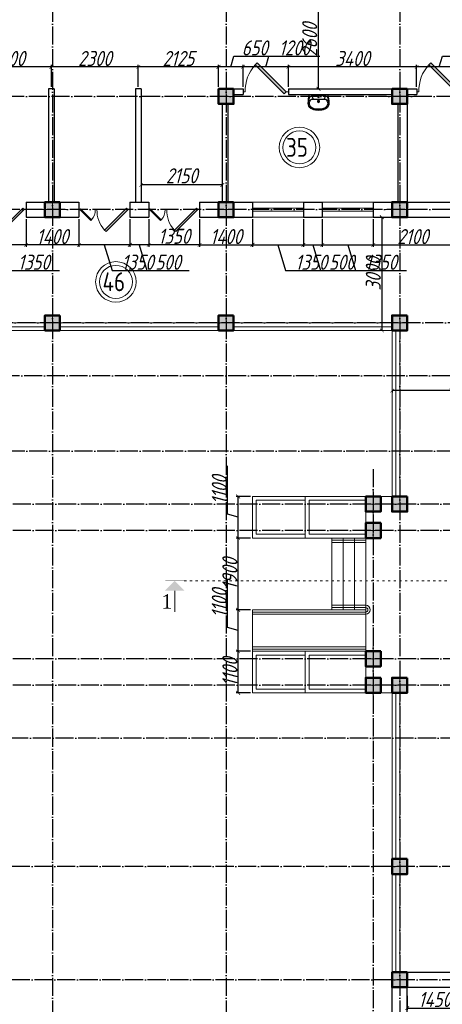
# Model space of a CAD drawing. Extents: x -4445 to 1909585, y 1860 to 289234.
# Tile 33 of 110: x 350979 to 362177, y 223153 to 249237. Entities that reach past the tile are written whole.
import ezdxf

# ---------------------------------------------------------------- set-up
doc = ezdxf.new("R2010")
doc.units = 0
doc.header["$LTSCALE"] = 0.5
doc.header["$MEASUREMENT"] = 0
doc.header["$PDMODE"] = 34
doc.header["$PDSIZE"] = 3
doc.linetypes.add('ACAD_ISO03W100', pattern=[30, 12, -18])
doc.linetypes.add('ACAD_ISO04W100', pattern=[30, 24, -3, 0, -3])
doc.layers.get('0').update_dxf_attribs({"linetype": 'CONTINUOUS', "lineweight": 18})
doc.layers.get('DEFPOINTS').update_dxf_attribs({"color": 2, "linetype": 'CONTINUOUS', "lineweight": 13})
for name, color, linetype in [('kolonn', 7, 'CONTINUOUS'), ('os', 3, 'CONTINUOUS'), ('su', 7, 'CONTINUOUS')]:
    doc.layers.add(name, color=color, linetype=linetype)
doc.styles.add('RomanS', font='times.ttf')
doc.styles.get("Standard").update_dxf_attribs({"font": 'spds.shx', "oblique": 15})
doc.dimstyles.new('ISO-25', dxfattribs={"dimtxt": 400, "dimasz": 100, "dimexe": 50, "dimexo": 50, "dimgap": 20, "dimtad": 1, "dimdec": 0, "dimtxsty": 'Standard', "dimblk": 'ARCHTICK', "dimcen": 20, "dimclrd": 1, "dimclre": 1, "dimadec": 0, "dimazin": 0, "dimtfac": 1, "dimtdec": 0, "dimtmove": 0, "dimatfit": 3, "dimldrblk": 'ARCHTICK', "dimfxl": 1, "dimarcsym": 0})

# ---------------------------------------------------------------- blocks, each defined once
blk = doc.blocks.new('jfgjhsdf')
blk.add_hatch(color=1).paths.add_polyline_path([(-593, 731), (-637, 687), (0, 50), (44, 94)])
at = {"color": 1}
for p, q in [((0, 1000), (0, 950)), ((0, 50), (0, 0))]:
    blk.add_line(p, q, dxfattribs=at)
blk.add_lwpolyline([(0, 50), (-637, 687), (-593, 731), (44, 94), (0, 50)], dxfattribs=at)
blk.add_arc((-33, 130), 821, 87.662, 132.9147, dxfattribs=at)
blk = doc.blocks.new('_ArchTick')
at = {"color": 0, "linetype": 'ByBlock', "const_width": 0.15}
blk.add_lwpolyline([(-0.5, -0.5), (0.5, 0.5)], dxfattribs=at)
blk = doc.blocks.new('*D2450')
at = {"color": 1, "lineweight": -2, "transparency": 16777216}
for p, q in [((358916, 250005), (358848, 250005)), ((358898, 247405), (358898, 250005)), ((358916, 247405), (358848, 247405))]:
    blk.add_line(p, q, dxfattribs=at)
at = {"layer": 'DEFPOINTS', "color": 0, "transparency": 16777216}
for p in [(358898, 250005), (358966, 250005), (358966, 247405)]:
    blk.add_point(p, dxfattribs=at)
at = {"color": 1, "lineweight": -2, "transparency": 16777216, "xscale": 100, "yscale": 100, "zscale": 100}
for p, rotation in [((358898, 250005), 90), ((358898, 247405), 270)]:
    blk.add_blockref('_ArchTick', p, dxfattribs=dict(at, rotation=rotation))
at = {"color": 0, "transparency": 16777216, "insert": (358663, 248705), "char_height": 400, "attachment_point": 5, "rotation": 90}
blk.add_mtext('2600', dxfattribs=at)
blk = doc.blocks.new('*D2451')
at = {"color": 1, "lineweight": -2, "transparency": 16777216}
for p, q in [((354197, 245004), (354197, 244808)), ((356347, 245004), (356347, 244808)), ((356347, 244858), (354197, 244858))]:
    blk.add_line(p, q, dxfattribs=at)
at = {"layer": 'DEFPOINTS', "color": 0, "transparency": 16777216}
for p in [(354197, 245054), (356347, 245054), (354197, 244858)]:
    blk.add_point(p, dxfattribs=at)
at = {"color": 1, "lineweight": -2, "transparency": 16777216, "xscale": 100, "yscale": 100, "zscale": 100, "rotation": 180}
blk.add_blockref('_ArchTick', (354197, 244858), dxfattribs=at)
at = {"color": 1, "lineweight": -2, "transparency": 16777216, "xscale": 100, "yscale": 100, "zscale": 100}
blk.add_blockref('_ArchTick', (356347, 244858), dxfattribs=at)
at = {"color": 0, "transparency": 16777216, "insert": (355272, 245102), "char_height": 400, "attachment_point": 5}
blk.add_mtext('2150', dxfattribs=at)
blk = doc.blocks.new('ghsdd')
at = {"ltscale": 50}
h = blk.add_hatch(color=256, dxfattribs=at)
h.paths.add_polyline_path([(0, 200), (-200, 200), (-200, 0), (0, 0)])
h.paths.add_polyline_path([(200, 0), (200, 200), (0, 200), (0, 0)])
h.paths.add_polyline_path([(0, 0), (-200, 0), (-200, -200), (0, -200)])
h.paths.add_polyline_path([(0, 0), (0, -200), (200, -200), (200, 0)])
at = {"lineweight": 0}
for p, q in [((0, -374), (0, 374)), ((-374, 0), (374, 0))]:
    blk.add_line(p, q, dxfattribs=at)
at = {"lineweight": 50, "ltscale": 50}
blk.add_lwpolyline([(200, 200), (200, -200), (-200, -200), (-200, 200), (200, 200)], dxfattribs=at)
blk = doc.blocks.new('*D2772')
at = {"color": 1, "lineweight": -2, "transparency": 16777216}
for p, q in [((354397, 243955), (354397, 243221)), ((355747, 243955), (355747, 243221)), ((355747, 243271), (354397, 243271))]:
    blk.add_line(p, q, dxfattribs=at)
at = {"layer": 'DEFPOINTS', "color": 0, "transparency": 16777216}
for p in [(354397, 244005), (355747, 244005), (354397, 243271)]:
    blk.add_point(p, dxfattribs=at)
at = {"color": 1, "lineweight": -2, "transparency": 16777216, "xscale": 100, "yscale": 100, "zscale": 100, "rotation": 180}
blk.add_blockref('_ArchTick', (354397, 243271), dxfattribs=at)
at = {"color": 1, "lineweight": -2, "transparency": 16777216, "xscale": 100, "yscale": 100, "zscale": 100}
blk.add_blockref('_ArchTick', (355747, 243271), dxfattribs=at)
at = {"color": 0, "transparency": 16777216, "insert": (355072, 243499), "char_height": 400, "attachment_point": 5}
blk.add_mtext('1350', dxfattribs=at)
blk = doc.blocks.new('*D2773')
at = {"color": 1, "lineweight": -2, "transparency": 16777216}
for p, q in [((353897, 243955), (353897, 243221)), ((354397, 243955), (354397, 243221)), ((354397, 243271), (353897, 243271)), ((354147, 243271), (354351, 242591)), ((354351, 242591), (355467, 242591))]:
    blk.add_line(p, q, dxfattribs=at)
at = {"layer": 'DEFPOINTS', "color": 0, "transparency": 16777216}
for p in [(353897, 244005), (354397, 244005), (353897, 243271)]:
    blk.add_point(p, dxfattribs=at)
at = {"color": 1, "lineweight": -2, "transparency": 16777216, "xscale": 100, "yscale": 100, "zscale": 100, "rotation": 180}
blk.add_blockref('_ArchTick', (353897, 243271), dxfattribs=at)
at = {"color": 1, "lineweight": -2, "transparency": 16777216, "xscale": 100, "yscale": 100, "zscale": 100}
blk.add_blockref('_ArchTick', (354397, 243271), dxfattribs=at)
at = {"color": 0, "transparency": 16777216, "insert": (354909, 242811), "char_height": 400, "attachment_point": 5}
blk.add_mtext('500', dxfattribs=at)
blk = doc.blocks.new('*D2774')
at = {"color": 1, "lineweight": -2, "transparency": 16777216}
for p, q in [((352547, 243955), (352547, 243221)), ((353897, 243955), (353897, 243221)), ((353897, 243271), (352547, 243271)), ((353222, 243271), (353426, 242591)), ((353426, 242591), (354780, 242591))]:
    blk.add_line(p, q, dxfattribs=at)
at = {"layer": 'DEFPOINTS', "color": 0, "transparency": 16777216}
for p in [(352547, 244005), (353897, 244005), (352547, 243271)]:
    blk.add_point(p, dxfattribs=at)
at = {"color": 1, "lineweight": -2, "transparency": 16777216, "xscale": 100, "yscale": 100, "zscale": 100, "rotation": 180}
blk.add_blockref('_ArchTick', (352547, 243271), dxfattribs=at)
at = {"color": 1, "lineweight": -2, "transparency": 16777216, "xscale": 100, "yscale": 100, "zscale": 100}
blk.add_blockref('_ArchTick', (353897, 243271), dxfattribs=at)
at = {"color": 0, "transparency": 16777216, "insert": (354103, 242811), "char_height": 400, "attachment_point": 5}
blk.add_mtext('1350', dxfattribs=at)
blk = doc.blocks.new('*D2775')
at = {"color": 1, "lineweight": -2, "transparency": 16777216}
for p, q in [((351147, 243955), (351147, 243221)), ((352547, 243955), (352547, 243221)), ((352547, 243271), (351147, 243271))]:
    blk.add_line(p, q, dxfattribs=at)
at = {"layer": 'DEFPOINTS', "color": 0, "transparency": 16777216}
for p in [(351147, 244005), (352547, 244005), (351147, 243271)]:
    blk.add_point(p, dxfattribs=at)
at = {"color": 1, "lineweight": -2, "transparency": 16777216, "xscale": 100, "yscale": 100, "zscale": 100, "rotation": 180}
blk.add_blockref('_ArchTick', (351147, 243271), dxfattribs=at)
at = {"color": 1, "lineweight": -2, "transparency": 16777216, "xscale": 100, "yscale": 100, "zscale": 100}
blk.add_blockref('_ArchTick', (352547, 243271), dxfattribs=at)
at = {"color": 0, "transparency": 16777216, "insert": (351847, 243491), "char_height": 400, "attachment_point": 5}
blk.add_mtext('1400', dxfattribs=at)
blk = doc.blocks.new('*D2776')
at = {"color": 1, "lineweight": -2, "transparency": 16777216}
for p, q in [((349797, 243955), (349797, 243221)), ((351147, 243955), (351147, 243221)), ((351147, 243271), (349797, 243271)), ((350472, 243271), (350676, 242591)), ((350676, 242591), (352030, 242591))]:
    blk.add_line(p, q, dxfattribs=at)
at = {"layer": 'DEFPOINTS', "color": 0, "transparency": 16777216}
for p in [(349797, 244005), (351147, 244005), (349797, 243271)]:
    blk.add_point(p, dxfattribs=at)
at = {"color": 1, "lineweight": -2, "transparency": 16777216, "xscale": 100, "yscale": 100, "zscale": 100, "rotation": 180}
blk.add_blockref('_ArchTick', (349797, 243271), dxfattribs=at)
at = {"color": 1, "lineweight": -2, "transparency": 16777216, "xscale": 100, "yscale": 100, "zscale": 100}
blk.add_blockref('_ArchTick', (351147, 243271), dxfattribs=at)
at = {"color": 0, "transparency": 16777216, "insert": (351353, 242811), "char_height": 400, "attachment_point": 5}
blk.add_mtext('1350', dxfattribs=at)
blk = doc.blocks.new('*D2790')
at = {"color": 1, "lineweight": -2, "transparency": 16777216}
for p, q in [((355747, 243955), (355747, 243221)), ((357147, 243955), (357147, 243221)), ((355747, 243271), (357147, 243271))]:
    blk.add_line(p, q, dxfattribs=at)
at = {"layer": 'DEFPOINTS', "color": 0, "transparency": 16777216}
for p in [(355747, 244005), (357147, 244005), (357147, 243271)]:
    blk.add_point(p, dxfattribs=at)
at = {"color": 1, "lineweight": -2, "transparency": 16777216, "xscale": 100, "yscale": 100, "zscale": 100, "rotation": 180}
blk.add_blockref('_ArchTick', (355747, 243271), dxfattribs=at)
at = {"color": 1, "lineweight": -2, "transparency": 16777216, "xscale": 100, "yscale": 100, "zscale": 100}
blk.add_blockref('_ArchTick', (357147, 243271), dxfattribs=at)
at = {"color": 0, "transparency": 16777216, "insert": (356447, 243491), "char_height": 400, "attachment_point": 5}
blk.add_mtext('1400', dxfattribs=at)
blk = doc.blocks.new('*D2791')
at = {"color": 1, "lineweight": -2, "transparency": 16777216}
for p, q in [((357147, 243955), (357147, 243221)), ((358497, 243955), (358497, 243221)), ((357147, 243271), (358497, 243271)), ((357822, 243271), (358026, 242591)), ((358026, 242591), (359380, 242591))]:
    blk.add_line(p, q, dxfattribs=at)
at = {"layer": 'DEFPOINTS', "color": 0, "transparency": 16777216}
for p in [(357147, 244005), (358497, 244005), (358497, 243271)]:
    blk.add_point(p, dxfattribs=at)
at = {"color": 1, "lineweight": -2, "transparency": 16777216, "xscale": 100, "yscale": 100, "zscale": 100, "rotation": 180}
blk.add_blockref('_ArchTick', (357147, 243271), dxfattribs=at)
at = {"color": 1, "lineweight": -2, "transparency": 16777216, "xscale": 100, "yscale": 100, "zscale": 100}
blk.add_blockref('_ArchTick', (358497, 243271), dxfattribs=at)
at = {"color": 0, "transparency": 16777216, "insert": (358703, 242811), "char_height": 400, "attachment_point": 5}
blk.add_mtext('1350', dxfattribs=at)
blk = doc.blocks.new('*D2792')
at = {"color": 1, "lineweight": -2, "transparency": 16777216}
for p, q in [((358497, 243955), (358497, 243221)), ((358997, 243955), (358997, 243221)), ((358497, 243271), (358997, 243271)), ((358747, 243271), (358951, 242591)), ((358951, 242591), (360067, 242591))]:
    blk.add_line(p, q, dxfattribs=at)
at = {"layer": 'DEFPOINTS', "color": 0, "transparency": 16777216}
for p in [(358497, 244005), (358997, 244005), (358997, 243271)]:
    blk.add_point(p, dxfattribs=at)
at = {"color": 1, "lineweight": -2, "transparency": 16777216, "xscale": 100, "yscale": 100, "zscale": 100, "rotation": 180}
blk.add_blockref('_ArchTick', (358497, 243271), dxfattribs=at)
at = {"color": 1, "lineweight": -2, "transparency": 16777216, "xscale": 100, "yscale": 100, "zscale": 100}
blk.add_blockref('_ArchTick', (358997, 243271), dxfattribs=at)
at = {"color": 0, "transparency": 16777216, "insert": (359509, 242811), "char_height": 400, "attachment_point": 5}
blk.add_mtext('500', dxfattribs=at)
blk = doc.blocks.new('*D2793')
at = {"color": 1, "lineweight": -2, "transparency": 16777216}
for p, q in [((358997, 243955), (358997, 243221)), ((360347, 243955), (360347, 243221)), ((358997, 243271), (360347, 243271)), ((359672, 243271), (359876, 242591)), ((359876, 242591), (361230, 242591))]:
    blk.add_line(p, q, dxfattribs=at)
at = {"layer": 'DEFPOINTS', "color": 0, "transparency": 16777216}
for p in [(358997, 244005), (360347, 244005), (360347, 243271)]:
    blk.add_point(p, dxfattribs=at)
at = {"color": 1, "lineweight": -2, "transparency": 16777216, "xscale": 100, "yscale": 100, "zscale": 100, "rotation": 180}
blk.add_blockref('_ArchTick', (358997, 243271), dxfattribs=at)
at = {"color": 1, "lineweight": -2, "transparency": 16777216, "xscale": 100, "yscale": 100, "zscale": 100}
blk.add_blockref('_ArchTick', (360347, 243271), dxfattribs=at)
at = {"color": 0, "transparency": 16777216, "insert": (360553, 242811), "char_height": 400, "attachment_point": 5}
blk.add_mtext('1350', dxfattribs=at)
blk = doc.blocks.new('*D2794')
at = {"color": 1, "lineweight": -2, "transparency": 16777216}
for p, q in [((360347, 243955), (360347, 243221)), ((362447, 243955), (362447, 243221)), ((360347, 243271), (362447, 243271))]:
    blk.add_line(p, q, dxfattribs=at)
at = {"layer": 'DEFPOINTS', "color": 0, "transparency": 16777216}
for p in [(360347, 244005), (362447, 244005), (362447, 243271)]:
    blk.add_point(p, dxfattribs=at)
at = {"color": 1, "lineweight": -2, "transparency": 16777216, "xscale": 100, "yscale": 100, "zscale": 100, "rotation": 180}
blk.add_blockref('_ArchTick', (360347, 243271), dxfattribs=at)
at = {"color": 1, "lineweight": -2, "transparency": 16777216, "xscale": 100, "yscale": 100, "zscale": 100}
blk.add_blockref('_ArchTick', (362447, 243271), dxfattribs=at)
at = {"color": 0, "transparency": 16777216, "insert": (361397, 243491), "char_height": 400, "attachment_point": 5}
blk.add_mtext('2100', dxfattribs=at)
blk = doc.blocks.new('*D2800')
at = {"color": 1, "lineweight": -2, "transparency": 16777216}
for p, q in [((360558, 244005), (360526, 244005)), ((360576, 244005), (360576, 241005)), ((360558, 241005), (360526, 241005))]:
    blk.add_line(p, q, dxfattribs=at)
at = {"layer": 'DEFPOINTS', "color": 0, "transparency": 16777216}
for p in [(360608, 244005), (360576, 241005), (360608, 241005)]:
    blk.add_point(p, dxfattribs=at)
at = {"color": 1, "lineweight": -2, "transparency": 16777216, "xscale": 100, "yscale": 100, "zscale": 100}
for p, rotation in [((360576, 244005), 90), ((360576, 241005), 270)]:
    blk.add_blockref('_ArchTick', p, dxfattribs=dict(at, rotation=rotation))
at = {"color": 0, "transparency": 16777216, "insert": (360348, 242505), "char_height": 400, "attachment_point": 5, "rotation": 90}
blk.add_mtext('3000', dxfattribs=at)
blk = doc.blocks.new('*D2801')
at = {"color": 1, "lineweight": -2, "transparency": 16777216}
for p, q in [((364747, 239410), (360847, 239410)), ((360847, 239392), (360847, 239360)), ((364747, 239392), (364747, 239360))]:
    blk.add_line(p, q, dxfattribs=at)
at = {"layer": 'DEFPOINTS', "color": 0, "transparency": 16777216}
for p in [(360847, 239442), (360847, 239410), (364747, 239442)]:
    blk.add_point(p, dxfattribs=at)
at = {"color": 1, "lineweight": -2, "transparency": 16777216, "xscale": 100, "yscale": 100, "zscale": 100, "rotation": 180}
blk.add_blockref('_ArchTick', (360847, 239410), dxfattribs=at)
at = {"color": 1, "lineweight": -2, "transparency": 16777216, "xscale": 100, "yscale": 100, "zscale": 100}
blk.add_blockref('_ArchTick', (364747, 239410), dxfattribs=at)
at = {"color": 0, "transparency": 16777216, "insert": (362797, 239642), "char_height": 400, "attachment_point": 5}
blk.add_mtext('3900', dxfattribs=at)
blk = doc.blocks.new('*D2802')
at = {"color": 1, "lineweight": -2, "transparency": 16777216}
for p, q in [((362697, 223555), (362697, 223003)), ((361247, 223380), (361247, 223003)), ((361247, 223053), (362697, 223053))]:
    blk.add_line(p, q, dxfattribs=at)
at = {"layer": 'DEFPOINTS', "color": 0, "transparency": 16777216}
for p in [(362697, 223605), (361247, 223430), (362697, 223053)]:
    blk.add_point(p, dxfattribs=at)
at = {"color": 1, "lineweight": -2, "transparency": 16777216, "xscale": 100, "yscale": 100, "zscale": 100, "rotation": 180}
blk.add_blockref('_ArchTick', (361247, 223053), dxfattribs=at)
at = {"color": 1, "lineweight": -2, "transparency": 16777216, "xscale": 100, "yscale": 100, "zscale": 100}
blk.add_blockref('_ArchTick', (362697, 223053), dxfattribs=at)
at = {"color": 0, "transparency": 16777216, "insert": (361972, 223281), "char_height": 400, "attachment_point": 5}
blk.add_mtext('1450', dxfattribs=at)
blk = doc.blocks.new('*D2862')
at = {"color": 1, "lineweight": -2, "transparency": 16777216}
for p, q in [((362097, 247989), (362181, 248269)), ((362181, 248269), (363535, 248269)), ((361497, 247455), (361497, 248039)), ((362697, 247989), (361497, 247989)), ((362697, 247455), (362697, 248039))]:
    blk.add_line(p, q, dxfattribs=at)
at = {"layer": 'DEFPOINTS', "color": 0, "transparency": 16777216}
for p in [(361497, 247989), (361497, 247405), (362697, 247405)]:
    blk.add_point(p, dxfattribs=at)
at = {"color": 1, "lineweight": -2, "transparency": 16777216, "xscale": 100, "yscale": 100, "zscale": 100, "rotation": 180}
blk.add_blockref('_ArchTick', (361497, 247989), dxfattribs=at)
at = {"color": 1, "lineweight": -2, "transparency": 16777216, "xscale": 100, "yscale": 100, "zscale": 100}
blk.add_blockref('_ArchTick', (362697, 247989), dxfattribs=at)
at = {"color": 0, "transparency": 16777216, "insert": (362858, 248489), "char_height": 400, "attachment_point": 5}
blk.add_mtext('1200', dxfattribs=at)
blk = doc.blocks.new('*D2863')
at = {"color": 1, "lineweight": -2, "transparency": 16777216}
for p, q in [((358097, 247455), (358097, 248039)), ((361497, 247989), (358097, 247989)), ((361497, 247455), (361497, 248039))]:
    blk.add_line(p, q, dxfattribs=at)
at = {"layer": 'DEFPOINTS', "color": 0, "transparency": 16777216}
for p in [(358097, 247989), (358097, 247405), (361497, 247405)]:
    blk.add_point(p, dxfattribs=at)
at = {"color": 1, "lineweight": -2, "transparency": 16777216, "xscale": 100, "yscale": 100, "zscale": 100, "rotation": 180}
blk.add_blockref('_ArchTick', (358097, 247989), dxfattribs=at)
at = {"color": 1, "lineweight": -2, "transparency": 16777216, "xscale": 100, "yscale": 100, "zscale": 100}
blk.add_blockref('_ArchTick', (361497, 247989), dxfattribs=at)
at = {"color": 0, "transparency": 16777216, "insert": (359797, 248209), "char_height": 400, "attachment_point": 5}
blk.add_mtext('3400', dxfattribs=at)
blk = doc.blocks.new('*D2864')
at = {"color": 1, "lineweight": -2, "transparency": 16777216}
for p, q in [((357497, 247989), (357581, 248269)), ((357581, 248269), (358935, 248269)), ((356897, 247455), (356897, 248039)), ((358097, 247989), (356897, 247989)), ((358097, 247455), (358097, 248039))]:
    blk.add_line(p, q, dxfattribs=at)
at = {"layer": 'DEFPOINTS', "color": 0, "transparency": 16777216}
for p in [(356897, 247989), (356897, 247405), (358097, 247405)]:
    blk.add_point(p, dxfattribs=at)
at = {"color": 1, "lineweight": -2, "transparency": 16777216, "xscale": 100, "yscale": 100, "zscale": 100, "rotation": 180}
blk.add_blockref('_ArchTick', (356897, 247989), dxfattribs=at)
at = {"color": 1, "lineweight": -2, "transparency": 16777216, "xscale": 100, "yscale": 100, "zscale": 100}
blk.add_blockref('_ArchTick', (358097, 247989), dxfattribs=at)
at = {"color": 0, "transparency": 16777216, "insert": (358258, 248489), "char_height": 400, "attachment_point": 5}
blk.add_mtext('1200', dxfattribs=at)
blk = doc.blocks.new('*D2865')
at = {"color": 1, "lineweight": -2, "transparency": 16777216}
for p, q in [((356572, 247989), (356656, 248269)), ((356656, 248269), (357758, 248269)), ((356247, 247455), (356247, 248039)), ((356897, 247989), (356247, 247989)), ((356897, 247455), (356897, 248039))]:
    blk.add_line(p, q, dxfattribs=at)
at = {"layer": 'DEFPOINTS', "color": 0, "transparency": 16777216}
for p in [(356247, 247989), (356247, 247405), (356897, 247405)]:
    blk.add_point(p, dxfattribs=at)
at = {"color": 1, "lineweight": -2, "transparency": 16777216, "xscale": 100, "yscale": 100, "zscale": 100, "rotation": 180}
blk.add_blockref('_ArchTick', (356247, 247989), dxfattribs=at)
at = {"color": 1, "lineweight": -2, "transparency": 16777216, "xscale": 100, "yscale": 100, "zscale": 100}
blk.add_blockref('_ArchTick', (356897, 247989), dxfattribs=at)
at = {"color": 0, "transparency": 16777216, "insert": (357207, 248489), "char_height": 400, "attachment_point": 5}
blk.add_mtext('650', dxfattribs=at)
blk = doc.blocks.new('*D2866')
at = {"color": 1, "lineweight": -2, "transparency": 16777216}
for p, q in [((354122, 247455), (354122, 248039)), ((356247, 247989), (354122, 247989)), ((356247, 247455), (356247, 248039))]:
    blk.add_line(p, q, dxfattribs=at)
at = {"layer": 'DEFPOINTS', "color": 0, "transparency": 16777216}
for p in [(354122, 247989), (354122, 247405), (356247, 247405)]:
    blk.add_point(p, dxfattribs=at)
at = {"color": 1, "lineweight": -2, "transparency": 16777216, "xscale": 100, "yscale": 100, "zscale": 100, "rotation": 180}
blk.add_blockref('_ArchTick', (354122, 247989), dxfattribs=at)
at = {"color": 1, "lineweight": -2, "transparency": 16777216, "xscale": 100, "yscale": 100, "zscale": 100}
blk.add_blockref('_ArchTick', (356247, 247989), dxfattribs=at)
at = {"color": 0, "transparency": 16777216, "insert": (355185, 248209), "char_height": 400, "attachment_point": 5}
blk.add_mtext('2125', dxfattribs=at)
blk = doc.blocks.new('*D2867')
at = {"color": 1, "lineweight": -2, "transparency": 16777216}
for p, q in [((351822, 247455), (351822, 248039)), ((354122, 247989), (351822, 247989)), ((354122, 247455), (354122, 248039))]:
    blk.add_line(p, q, dxfattribs=at)
at = {"layer": 'DEFPOINTS', "color": 0, "transparency": 16777216}
for p in [(351822, 247989), (351822, 247405), (354122, 247405)]:
    blk.add_point(p, dxfattribs=at)
at = {"color": 1, "lineweight": -2, "transparency": 16777216, "xscale": 100, "yscale": 100, "zscale": 100, "rotation": 180}
blk.add_blockref('_ArchTick', (351822, 247989), dxfattribs=at)
at = {"color": 1, "lineweight": -2, "transparency": 16777216, "xscale": 100, "yscale": 100, "zscale": 100}
blk.add_blockref('_ArchTick', (354122, 247989), dxfattribs=at)
at = {"color": 0, "transparency": 16777216, "insert": (352972, 248209), "char_height": 400, "attachment_point": 5}
blk.add_mtext('2300', dxfattribs=at)
blk = doc.blocks.new('*D2868')
at = {"color": 1, "lineweight": -2, "transparency": 16777216}
for p, q in [((349522, 247455), (349522, 248039)), ((351822, 247989), (349522, 247989)), ((351822, 247455), (351822, 248039))]:
    blk.add_line(p, q, dxfattribs=at)
at = {"layer": 'DEFPOINTS', "color": 0, "transparency": 16777216}
for p in [(349522, 247989), (349522, 247405), (351822, 247405)]:
    blk.add_point(p, dxfattribs=at)
at = {"color": 1, "lineweight": -2, "transparency": 16777216, "xscale": 100, "yscale": 100, "zscale": 100, "rotation": 180}
blk.add_blockref('_ArchTick', (349522, 247989), dxfattribs=at)
at = {"color": 1, "lineweight": -2, "transparency": 16777216, "xscale": 100, "yscale": 100, "zscale": 100}
blk.add_blockref('_ArchTick', (351822, 247989), dxfattribs=at)
at = {"color": 0, "transparency": 16777216, "insert": (350672, 248209), "char_height": 400, "attachment_point": 5}
blk.add_mtext('2300', dxfattribs=at)
blk = doc.blocks.new('*D2891')
at = {"color": 1, "lineweight": -2, "transparency": 16777216}
for p, q in [((357097, 232505), (356718, 232505)), ((356768, 231405), (356768, 232505)), ((357097, 231405), (356718, 231405))]:
    blk.add_line(p, q, dxfattribs=at)
at = {"layer": 'DEFPOINTS', "color": 0, "transparency": 16777216}
for p in [(356768, 232505), (357147, 232505), (357147, 231405)]:
    blk.add_point(p, dxfattribs=at)
at = {"color": 1, "lineweight": -2, "transparency": 16777216, "xscale": 100, "yscale": 100, "zscale": 100}
for p, rotation in [((356768, 232505), 90), ((356768, 231405), 270)]:
    blk.add_blockref('_ArchTick', p, dxfattribs=dict(at, rotation=rotation))
at = {"color": 0, "transparency": 16777216, "insert": (356548, 231955), "char_height": 400, "attachment_point": 5, "rotation": 90}
blk.add_mtext('1100', dxfattribs=at)
blk = doc.blocks.new('*D2892')
at = {"color": 1, "lineweight": -2, "transparency": 16777216}
for p, q in [((356488, 233139), (356488, 234417)), ((357097, 233605), (356718, 233605)), ((356768, 232505), (356768, 233605)), ((356768, 233055), (356488, 233139)), ((357097, 232505), (356718, 232505))]:
    blk.add_line(p, q, dxfattribs=at)
at = {"layer": 'DEFPOINTS', "color": 0, "transparency": 16777216}
for p in [(356768, 233605), (357147, 233605), (357147, 232505)]:
    blk.add_point(p, dxfattribs=at)
at = {"color": 1, "lineweight": -2, "transparency": 16777216, "xscale": 100, "yscale": 100, "zscale": 100}
for p, rotation in [((356768, 233605), 90), ((356768, 232505), 270)]:
    blk.add_blockref('_ArchTick', p, dxfattribs=dict(at, rotation=rotation))
at = {"color": 0, "transparency": 16777216, "insert": (356268, 233778), "char_height": 400, "attachment_point": 5, "rotation": 90}
blk.add_mtext('1100', dxfattribs=at)
blk = doc.blocks.new('*D2893')
at = {"color": 1, "lineweight": -2, "transparency": 16777216}
for p, q in [((357097, 235505), (356718, 235505)), ((356768, 233605), (356768, 235505)), ((357097, 233605), (356718, 233605))]:
    blk.add_line(p, q, dxfattribs=at)
at = {"layer": 'DEFPOINTS', "color": 0, "transparency": 16777216}
for p in [(356768, 235505), (357147, 235505), (357147, 233605)]:
    blk.add_point(p, dxfattribs=at)
at = {"color": 1, "lineweight": -2, "transparency": 16777216, "xscale": 100, "yscale": 100, "zscale": 100}
for p, rotation in [((356768, 235505), 90), ((356768, 233605), 270)]:
    blk.add_blockref('_ArchTick', p, dxfattribs=dict(at, rotation=rotation))
at = {"color": 0, "transparency": 16777216, "insert": (356548, 234555), "char_height": 400, "attachment_point": 5, "rotation": 90}
blk.add_mtext('1900', dxfattribs=at)
blk = doc.blocks.new('*D2894')
at = {"color": 1, "lineweight": -2, "transparency": 16777216}
for p, q in [((356488, 236139), (356488, 237417)), ((357097, 236605), (356718, 236605)), ((356768, 235505), (356768, 236605)), ((356768, 236055), (356488, 236139)), ((357097, 235505), (356718, 235505))]:
    blk.add_line(p, q, dxfattribs=at)
at = {"layer": 'DEFPOINTS', "color": 0, "transparency": 16777216}
for p in [(356768, 236605), (357147, 236605), (357147, 235505)]:
    blk.add_point(p, dxfattribs=at)
at = {"color": 1, "lineweight": -2, "transparency": 16777216, "xscale": 100, "yscale": 100, "zscale": 100}
for p, rotation in [((356768, 236605), 90), ((356768, 235505), 270)]:
    blk.add_blockref('_ArchTick', p, dxfattribs=dict(at, rotation=rotation))
at = {"color": 0, "transparency": 16777216, "insert": (356268, 236778), "char_height": 400, "attachment_point": 5, "rotation": 90}
blk.add_mtext('1100', dxfattribs=at)
blk = doc.blocks.new('UM_8')
for p, q in [((244, 0), (-244, 0)), ((-182, -45), (-146, -110)), ((175, -30), (-175, -30)), ((142, -120), (-132, -120)), ((35, -180), (-35, -180)), ((27, -61), (-27, -61)), ((0, -88), (0, -34)), ((0, -145), (0, -215)), ((182, -45), (146, -110))]:
    blk.add_line(p, q)
for centre, radius in [((0, -180), 27), ((0, -61), 17), ((0, -180), 17)]:
    blk.add_circle(centre, radius)
for centre, radius, start, end in [((-244, 0), 0.5, 90, 167.3206), ((244, 0), 0.5, 12.6794, 90), ((-104, -234), 169, 178.312, 234.1043), ((894, -257), 1167, 167.3206, 178.6525), ((-273, -229), 0.5, 358.312, 358.6525), ((68, -206), 330, 154.5977, 180.3349), ((-104, -233), 138, 141.0504, 245.2718), ((-175, -90), 60, 90, 154.5977), ((-104, -233), 148, 141.0504, 147.7493), ((-139, -232), 123, 98.7111, 129.9424), ((-139, -232), 113, 86.1548, 129.9424), ((139, -232), 113, 50.0576, 93.8452), ((139, -232), 123, 50.0576, 81.2889), ((104, -233), 138, 294.7282, 38.9496), ((175, -90), 60, 25.4023, 90), ((104, -234), 169, 305.8957, 1.688), ((104, -233), 148, 32.2507, 38.9496), ((-68, -206), 330, 359.6651, 25.4023), ((-894, -257), 1167, 1.3475, 12.6794), ((273, -229), 0.5, 181.3475, 181.688), ((-27, -71), 347, 239.6448, 267.5368), ((-27, -71), 317, 244.8898, 267.5368), ((0, 80), 500, 265.1692, 274.8308), ((0, 80), 470, 265.1692, 274.8308), ((27, -71), 317, 272.4632, 300.3552), ((27, -71), 347, 272.4632, 300.3552)]:
    blk.add_arc(centre, radius, start, end)

msp = doc.modelspace()

# ---------------------------------------------------------------- hatches: boundary and pattern name
msp.add_hatch(color=256).paths.add_polyline_path([(355345.708, 234114.534), (355088.321, 234371.921), (354830.933, 234114.534)])

# ---------------------------------------------------------------- linework, layer by layer
at = {"lineweight": 30}
for p, q in [((351747.134, 247404.672), (351747.134, 244404.672)), ((351897.134, 247404.672), (351747.134, 247404.672)), ((351897.134, 247404.672), (351897.134, 244404.672)), ((354197.134, 247404.672), (354047.134, 247404.672)), ((354047.134, 247404.672), (354047.134, 244404.672)), ((354197.134, 247404.672), (354197.134, 244404.672)), ((356247.134, 247404.672), (356897.134, 247404.672)), ((358097.134, 247404.672), (361497.134, 247404.672)), ((356647.134, 247254.672), (356897.134, 247254.672)), ((358097.134, 247254.672), (360847.134, 247254.672)), ((361247.134, 247254.672), (361497.134, 247254.672)), ((356347.134, 247004.672), (356347.134, 244404.672)), ((356497.134, 247004.672), (356497.134, 244404.672)), ((360997.134, 247004.672), (360997.134, 244404.672)), ((361247.134, 247004.672), (361247.134, 244404.672)), ((351147.134, 244404.672), (351147.134, 244004.672)), ((351147.134, 244404.672), (352547.134, 244404.672)), ((352547.134, 244404.672), (352547.134, 244004.672)), ((353897.134, 244404.672), (353897.134, 244004.672)), ((353897.134, 244404.672), (354397.134, 244404.672)), ((354397.134, 244404.672), (354397.134, 244004.672)), ((355747.134, 244404.672), (355747.134, 244004.672)), ((355747.134, 244404.672), (357147.134, 244404.672)), ((357147.134, 244404.672), (357147.134, 244004.672)), ((358497.134, 244404.672), (358497.134, 244004.672)), ((358497.134, 244404.672), (358997.134, 244404.672)), ((358997.134, 244404.672), (358997.134, 244004.672)), ((360347.134, 244404.672), (360347.134, 244004.672)), ((360347.134, 244404.672), (360997.134, 244404.672)), ((361247.134, 244404.672), (362447.134, 244404.672)), ((351147.134, 244004.672), (352547.134, 244004.672)), ((353897.134, 244004.672), (354397.134, 244004.672)), ((355747.134, 244004.672), (357147.134, 244004.672)), ((358497.134, 244004.672), (358997.134, 244004.672)), ((360347.134, 244004.672), (362447.134, 244004.672)), ((360847.134, 221004.672), (360847.134, 224004.672)), ((360847.134, 224004.672), (362697.134, 224004.672)), ((361247.134, 216204.672), (361247.134, 223604.672)), ((361247.134, 223604.672), (362697.134, 223604.672))]:
    msp.add_line(p, q, dxfattribs=at)
at = {"color": 1}
for p, q in [((357147.134, 244404.672), (358497.134, 244404.672)), ((357147.134, 244244.672), (358497.134, 244244.672)), ((358497.134, 244164.672), (357147.134, 244164.672)), ((360347.134, 244404.672), (358997.134, 244404.672)), ((360347.134, 244244.672), (358997.134, 244244.672)), ((358997.134, 244164.672), (360347.134, 244164.672)), ((358497.134, 244004.672), (357147.134, 244004.672)), ((358997.134, 244004.672), (360347.134, 244004.672)), ((347447.134, 241204.672), (351647.134, 241204.672)), ((347447.134, 241104.672), (351647.134, 241104.672)), ((356247.134, 241204.672), (352047.134, 241204.672)), ((356247.134, 241104.672), (352047.134, 241104.672)), ((356647.134, 241204.672), (360847.134, 241204.672)), ((356647.134, 241104.672), (360847.134, 241104.672)), ((360947.134, 236604.672), (360947.134, 241004.672)), ((361047.134, 236604.672), (361047.134, 241004.672)), ((360147.134, 235444.672), (359247.134, 235444.672)), ((360147.134, 235384.672), (359247.134, 235384.672)), ((360147.134, 233724.672), (359247.134, 233724.672)), ((360147.134, 233544.672), (357147.134, 233544.672)), ((360147.134, 233484.672), (357147.134, 233484.672)), ((360147.134, 233664.672), (359247.134, 233664.672)), ((360147.134, 232624.672), (357147.134, 232624.672)), ((360147.134, 232564.672), (357147.134, 232564.672)), ((360947.134, 231404.672), (360947.134, 227004.672)), ((361047.134, 231404.672), (361047.134, 227004.672)), ((360947.134, 226604.672), (360947.134, 224004.672)), ((361047.134, 226604.672), (361047.134, 224004.672))]:
    msp.add_line(p, q, dxfattribs=at)
for p, q in [((357147.134, 235504.672), (357147.134, 236604.672)), ((357147.134, 236604.672), (360147.134, 236604.672)), ((357247.134, 236504.672), (358547.134, 236504.672)), ((357247.134, 235604.672), (357247.134, 236504.672)), ((358647.134, 236504.672), (360147.134, 236504.672)), ((358547.134, 235604.672), (357247.134, 235604.672)), ((360147.134, 235604.672), (358647.134, 235604.672)), ((360147.134, 235504.672), (357147.134, 235504.672)), ((357147.134, 233604.672), (357147.134, 231404.672)), ((360147.134, 233604.672), (357147.134, 233604.672)), ((360147.134, 232504.672), (357147.134, 232504.672)), ((357247.134, 232404.672), (357247.134, 231504.672)), ((358547.134, 232404.672), (357247.134, 232404.672)), ((360147.134, 232404.672), (358647.134, 232404.672)), ((357147.134, 231404.672), (360147.134, 231404.672)), ((357247.134, 231504.672), (358547.134, 231504.672)), ((358647.134, 231504.672), (360147.134, 231504.672))]:
    msp.add_line(p, q)
at = {"color": 1, "linetype": 'ACAD_ISO03W100', "ltscale": 10}
msp.add_line((355338.321, 234371.921), (389382.287, 234371.921), dxfattribs=at)
at = {"lineweight": 30}
for points in [[(356647.134, 247004.672), (356247.134, 247004.672), (356247.134, 247404.672), (356647.134, 247404.672)], [(361247.134, 247004.672), (360847.134, 247004.672), (360847.134, 247404.672), (361247.134, 247404.672)], [(352047.134, 241004.672), (351647.134, 241004.672), (351647.134, 241404.672), (352047.134, 241404.672)], [(356647.134, 241004.672), (356247.134, 241004.672), (356247.134, 241404.672), (356647.134, 241404.672)], [(361247.134, 241004.672), (360847.134, 241004.672), (360847.134, 241404.672), (361247.134, 241404.672)], [(360547.134, 236204.672), (360147.134, 236204.672), (360147.134, 236604.672), (360547.134, 236604.672)], [(361247.134, 236204.672), (360847.134, 236204.672), (360847.134, 236604.672), (361247.134, 236604.672)], [(360547.134, 235504.672), (360147.134, 235504.672), (360147.134, 235904.672), (360547.134, 235904.672)], [(360547.134, 232504.672), (360147.134, 232504.672), (360147.134, 232104.672), (360547.134, 232104.672)], [(360547.134, 231804.672), (360147.134, 231804.672), (360147.134, 231404.672), (360547.134, 231404.672)], [(361247.134, 231804.672), (360847.134, 231804.672), (360847.134, 231404.672), (361247.134, 231404.672)], [(361247.134, 227004.672), (360847.134, 227004.672), (360847.134, 226604.672), (361247.134, 226604.672)]]:
    msp.add_lwpolyline(points, close=True, dxfattribs=at)
for points in [[(356897.134, 247404.672), (356897.134, 247254.672)], [(358097.134, 247404.672), (358097.134, 247254.672)], [(361497.134, 247404.672), (361497.134, 247254.672)]]:
    msp.add_lwpolyline(points, dxfattribs=at)
for points in [[(336747.134, 241004.672), (360847.134, 241004.672), (360847.134, 236604.672), (360147.134, 236604.672), (360147.134, 231404.672), (360847.134, 231404.672), (360847.134, 224004.672)], [(358547.134, 236604.672), (358547.134, 235504.672)], [(358647.134, 236504.672), (358647.134, 235604.672)], [(359247.134, 235504.672), (359247.134, 233604.672)], [(359547.134, 235504.672), (359547.134, 233604.672)], [(359847.134, 235504.672), (359847.134, 233604.672)], [(358547.134, 231404.672), (358547.134, 232504.672)], [(358647.134, 231504.672), (358647.134, 232404.672)]]:
    msp.add_lwpolyline(points)
for points, const_width in [([(355338.321, 234371.921), (354838.321, 234371.921)], 15), ([(355088.321, 234114.534), (355088.321, 233543.92)], 25)]:
    msp.add_lwpolyline(points, dxfattribs=dict(const_width=const_width))
at = {"color": 1}
for centre, radius in [((358390.655, 245852.886), 537.019), ((358390.655, 245852.886), 437.019), ((353528.673, 242291.828), 537.019), ((353528.673, 242291.828), 437.019)]:
    msp.add_circle(centre, radius, dxfattribs=at)
for radius in [120, 60]:
    msp.add_arc((360147.134, 233604.672), radius, 270, 90, dxfattribs=at)
at = {"layer": 'os', "color": 3, "linetype": 'ACAD_ISO04W100', "ltscale": 40}
for p, q in [((351847.134, 262860.923), (351847.134, 201637.206)), ((356447.134, 262860.923), (356447.134, 201637.206)), ((361047.134, 262860.923), (361047.134, 201637.206)), ((389504.924, 247204.672), (326597.211, 247204.672)), ((409195.599, 244204.672), (326597.211, 244204.672)), ((418012.473, 241204.672), (326597.211, 241204.672)), ((412788.341, 239804.672), (326597.211, 239804.672)), ((375115.626, 237804.672), (326597.211, 237804.672)), ((360347.134, 237332.123), (360347.134, 201637.206)), ((389085.312, 236404.672), (326597.211, 236404.672)), ((389085.312, 235704.672), (326597.211, 235704.672)), ((389085.312, 232304.672), (326597.211, 232304.672)), ((389085.312, 231604.672), (326597.211, 231604.672)), ((375211.948, 230204.672), (326597.211, 230204.672)), ((385453.46, 226804.672), (326597.211, 226804.672)), ((385453.46, 223804.672), (326597.211, 223804.672))]:
    msp.add_line(p, q, dxfattribs=at)

# ---------------------------------------------------------------- block references
for p, xscale, yscale, zscale, rotation in [((358097.134, 247329.672), -1.2, 1.2, 1.2, 90), ((362697.134, 247329.672), -1.2, 1.2, 1.2, 90), ((351147.134, 244204.672), 0.9151578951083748, 0.9151578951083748, 0.9151578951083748, 90), ((352547.134, 244204.672), -0.4575789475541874, 0.4575789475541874, 0.4575789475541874, 270), ((353897.134, 244204.672), 0.9151578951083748, 0.9151578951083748, 0.9151578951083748, 90), ((354397.134, 244204.672), -0.4575789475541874, 0.4575789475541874, 0.4575789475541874, 270), ((355747.134, 244204.672), 0.9151578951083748, 0.9151578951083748, 0.9151578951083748, 90)]:
    msp.add_blockref('jfgjhsdf', p, dxfattribs=dict(xscale=xscale, yscale=yscale, zscale=zscale, rotation=rotation))
at = {"layer": 'kolonn'}
for p in [(356447.134, 247204.672), (361047.134, 247204.672), (351847.134, 244204.672), (356447.134, 244204.672), (361047.134, 244204.672), (351847.134, 241204.672), (356447.134, 241204.672), (361047.134, 241204.672), (360347.134, 236404.672), (361047.134, 236404.672), (360347.134, 235704.672), (360347.134, 232304.672), (360347.134, 231604.672), (361047.134, 231604.672), (361047.134, 226804.672), (361047.134, 223804.672)]:
    msp.add_blockref('ghsdd', p, dxfattribs=at)
at = {"layer": 'su', "xscale": -1, "rotation": 359.9999999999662}
msp.add_blockref('UM_8', (358898.309, 247254.672), dxfattribs=at)

# ---------------------------------------------------------------- texts
at = {"color": 1}
for s, p in [('35', (358038.512, 245604.87)), ('46', (353176.53, 242043.812))]:
    msp.add_text(s, height=500, dxfattribs=at).set_placement(p)
at = {"color": 1, "style": 'RomanS'}
msp.add_text('1', height=379.688, dxfattribs=at).set_placement((354735.342, 233636.328))

# ---------------------------------------------------------------- dimensions: what is measured, and where the dimension line sits
for base, p1, p2, picture, middle in [((358898.051, 250004.672), (358965.842, 247404.672), (358965.842, 250004.672), '*D2450', (358662.559, 248704.672)), ((360575.902, 241004.672), (360608.376, 244004.672), (360608.376, 241004.672), '*D2800', (360347.618, 242504.672)), ((356767.892, 232504.672), (357147.134, 231404.672), (357147.134, 232504.672), '*D2891', (356547.892, 231954.672))]:
    dim = msp.add_linear_dim(base=base, p1=p1, p2=p2, angle=90, dimstyle='ISO-25')
    dim.commit()
    dim.dimension.update_dxf_attribs({"geometry": picture, "text_midpoint": middle})
for base, p1, p2, picture, middle in [((356247.134, 247989.086), (356897.134, 247404.672), (356247.134, 247404.672), '*D2865', (356676.134, 248489.086)), ((356897.134, 247989.086), (358097.134, 247404.672), (356897.134, 247404.672), '*D2864', (357601.134, 248489.086)), ((361497.134, 247989.086), (362697.134, 247404.672), (361497.134, 247404.672), '*D2862', (362201.134, 248489.086)), ((349522.134, 247989.086), (351822.134, 247404.672), (349522.134, 247404.672), '*D2868', (350672.134, 248209.086)), ((351822.134, 247989.086), (354122.134, 247404.672), (351822.134, 247404.672), '*D2867', (352972.134, 248209.086)), ((354122.134, 247989.086), (356247.134, 247404.672), (354122.134, 247404.672), '*D2866', (355184.634, 248209.086)), ((358097.134, 247989.086), (361497.134, 247404.672), (358097.134, 247404.672), '*D2863', (359797.134, 248209.086)), ((349797.134, 243271.146), (351147.134, 244004.672), (349797.134, 244004.672), '*D2776', (350696.134, 242811.146)), ((351147.134, 243271.146), (352547.134, 244004.672), (351147.134, 244004.672), '*D2775', (351847.134, 243491.146)), ((352547.134, 243271.146), (353897.134, 244004.672), (352547.134, 244004.672), '*D2774', (353446.134, 242811.146)), ((353897.134, 243271.146), (354397.134, 244004.672), (353897.134, 244004.672), '*D2773', (354371.134, 242811.146)), ((357147.134, 243271.146), (355747.134, 244004.672), (357147.134, 244004.672), '*D2790', (356447.134, 243491.146)), ((358497.134, 243271.146), (357147.134, 244004.672), (358497.134, 244004.672), '*D2791', (358046.134, 242811.146)), ((358997.134, 243271.146), (358497.134, 244004.672), (358997.134, 244004.672), '*D2792', (358971.134, 242811.146)), ((360347.134, 243271.146), (358997.134, 244004.672), (360347.134, 244004.672), '*D2793', (359896.134, 242811.146)), ((362447.134, 243271.146), (360347.134, 244004.672), (362447.134, 244004.672), '*D2794', (361397.134, 243491.146))]:
    dim = msp.add_linear_dim(base=base, p1=p1, p2=p2, dimstyle='ISO-25', override={"dimtmove": 1})
    dim.commit()
    dim.dimension.update_dxf_attribs({"geometry": picture, "text_midpoint": middle})
for base, p1, p2, picture, middle in [((354197.134, 244858.126), (356347.134, 245054.351), (354197.134, 245054.351), '*D2451', (355272.134, 245101.902)), ((354397.134, 243271.146), (355747.134, 244004.672), (354397.134, 244004.672), '*D2772', (355072.134, 243499.43)), ((360847.134, 239410.378), (364747.134, 239442.1), (360847.134, 239442.1), '*D2801', (362797.134, 239641.953)), ((362697.134, 223052.625), (361247.134, 223429.791), (362697.134, 223604.672), '*D2802', (361972.134, 223280.909))]:
    dim = msp.add_linear_dim(base=base, p1=p1, p2=p2, dimstyle='ISO-25')
    dim.commit()
    dim.dimension.update_dxf_attribs({"geometry": picture, "text_midpoint": middle})
for base, p1, p2, picture, middle in [((356767.892, 236604.672), (357147.134, 235504.672), (357147.134, 236604.672), '*D2894', (356267.892, 236158.672)), ((356767.892, 235504.672), (357147.134, 233604.672), (357147.134, 235504.672), '*D2893', (356547.892, 234554.672)), ((356767.892, 233604.672), (357147.134, 232504.672), (357147.134, 233604.672), '*D2892', (356267.892, 233158.672))]:
    dim = msp.add_linear_dim(base=base, p1=p1, p2=p2, angle=90, dimstyle='ISO-25', override={"dimtmove": 1})
    dim.commit()
    dim.dimension.update_dxf_attribs({"geometry": picture, "text_midpoint": middle})

doc.saveas('drawing.dxf')
